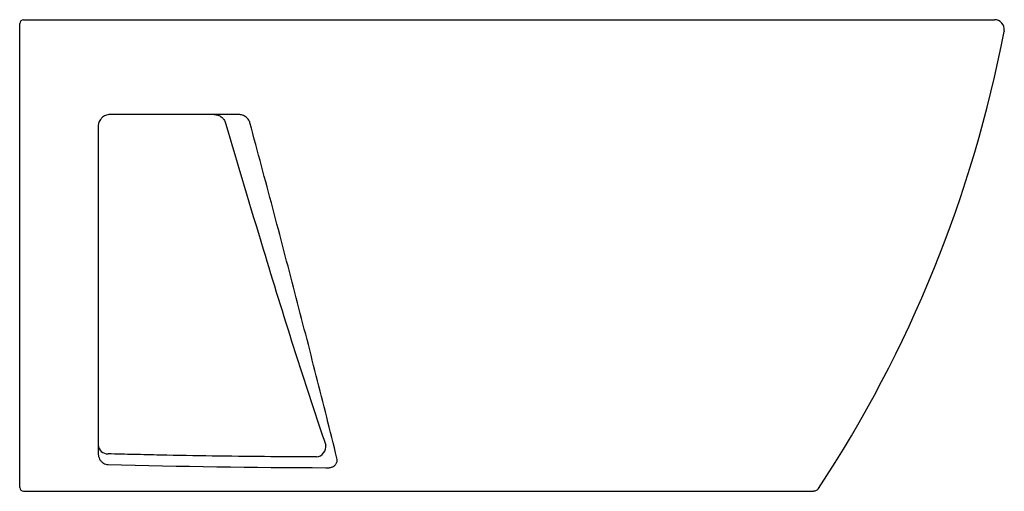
# Model space of a CAD drawing. Header units: millimetres. Extents: x 4583.296 to 4583.797, y 2497.6 to 2497.84.
import ezdxf

# ---------------------------------------------------------------- set-up
doc = ezdxf.new("R2010")
doc.units = ezdxf.units.MM
doc.layers.add('SANINDUSA', color=3, linetype='Continuous')

msp = doc.modelspace()

# ---------------------------------------------------------------- linework, layer by layer
at = {"layer": 'SANINDUSA'}
for p, q in [((4583.29801, 2497.84026), (4583.79239, 2497.84026)), ((4583.29601, 2497.83509), (4583.29601, 2497.83826)), ((4583.29601, 2497.60302), (4583.29601, 2497.83509)), ((4583.79735, 2497.83466), (4583.7973, 2497.83432)), ((4583.29601, 2497.60226), (4583.29601, 2497.60302)), ((4583.29801, 2497.60026), (4583.70023, 2497.60026))]:
    msp.add_line(p, q, dxfattribs=at)
for centre, radius, start, end in [((4583.29801, 2497.83826), 0.002, 90, 180), ((4583.79239, 2497.83526), 0.005, 353.1782, 89.9742), ((4583.1664, 2497.95506), 0.64235, 326.61582, 349.1653), ((4583.34079, 2497.62409), 0.00478, 182.952, 272.6755), ((4583.44653, 2497.62306), 0.00538, 277.2071, 7.5949), ((4583.29801, 2497.60226), 0.002, 180, 270)]:
    msp.add_arc(centre, radius, start, end, dxfattribs=at)
for points, knots in [([(4583.34201, 2497.79201), (4583.34161, 2497.79201), (4583.34122, 2497.79197), (4583.34046, 2497.79182), (4583.34009, 2497.79171), (4583.33939, 2497.79142), (4583.33905, 2497.79124), (4583.3384, 2497.79082), (4583.3381, 2497.79058), (4583.33769, 2497.79018), (4583.33756, 2497.79004), (4583.33731, 2497.78974), (4583.33719, 2497.78958), (4583.33685, 2497.7891), (4583.33666, 2497.78876), (4583.33642, 2497.78821), (4583.33635, 2497.78802), (4583.33623, 2497.78763), (4583.33618, 2497.78744), (4583.33605, 2497.78684), (4583.33601, 2497.78643), (4583.33601, 2497.78601)], [0, 0, 0, 0, 0.125, 0.125, 0.25, 0.25, 0.375, 0.375, 0.5, 0.5, 0.5625, 0.5625, 0.625, 0.625, 0.75, 0.75, 0.8125, 0.8125, 0.875, 0.875, 1, 1, 1, 1]), ([(4583.39505, 2497.79201), (4583.39538, 2497.79201), (4583.3957, 2497.79198), (4583.39634, 2497.79188), (4583.39665, 2497.7918), (4583.39727, 2497.79159), (4583.39756, 2497.79147), (4583.39813, 2497.79117), (4583.39841, 2497.79099), (4583.39892, 2497.7906), (4583.39916, 2497.79038), (4583.39961, 2497.78992), (4583.39981, 2497.78966), (4583.40036, 2497.78886), (4583.40063, 2497.78827), (4583.40081, 2497.78764)], [0, 0, 0, 0, 0.125, 0.125, 0.25, 0.25, 0.375, 0.375, 0.5, 0.5, 0.625, 0.625, 0.75, 0.75, 1, 1, 1, 1]), ([(4583.41328, 2497.78772), (4583.4132, 2497.78806), (4583.41308, 2497.78838), (4583.41278, 2497.789), (4583.41259, 2497.78931), (4583.41217, 2497.78987), (4583.41193, 2497.79012), (4583.41142, 2497.79058), (4583.41114, 2497.79079), (4583.41056, 2497.79116), (4583.41026, 2497.79131), (4583.40964, 2497.79157), (4583.40932, 2497.79168), (4583.40869, 2497.79185), (4583.40837, 2497.79191), (4583.40773, 2497.79199), (4583.40741, 2497.79201), (4583.40709, 2497.79201)], [0, 0, 0, 0, 0.125, 0.125, 0.25, 0.25, 0.375, 0.375, 0.5, 0.5, 0.625, 0.625, 0.75, 0.75, 0.875, 0.875, 1, 1, 1, 1]), ([(4583.45752, 2497.61717), (4583.4541, 2497.63106), (4583.4506, 2497.64502), (4583.44347, 2497.6731), (4583.43983, 2497.68723), (4583.43244, 2497.71565), (4583.42869, 2497.72994), (4583.42107, 2497.7587), (4583.4172, 2497.77317), (4583.41328, 2497.78772)], [0, 0, 0, 0, 0.25, 0.25, 0.5, 0.5, 0.75, 0.75, 1, 1, 1, 1]), ([(4583.41998, 2497.72356), (4583.42506, 2497.70686), (4583.43021, 2497.69018), (4583.43813, 2497.66522), (4583.44081, 2497.65691), (4583.44626, 2497.64032), (4583.44902, 2497.63203), (4583.45186, 2497.62377)], [0, 0, 0, 0, 0.5, 0.5, 0.75, 0.75, 1, 1, 1, 1]), ([(4583.33601, 2497.61939), (4583.33601, 2497.61915), (4583.33603, 2497.61891), (4583.33609, 2497.61844), (4583.33613, 2497.61821), (4583.33631, 2497.61752), (4583.33649, 2497.61707), (4583.33683, 2497.61645), (4583.33696, 2497.61625), (4583.33724, 2497.61586), (4583.3374, 2497.61567), (4583.33789, 2497.61516), (4583.33826, 2497.61486), (4583.33867, 2497.61461)], [0, 0, 0, 0, 0.125, 0.125, 0.25, 0.25, 0.5, 0.5, 0.625, 0.625, 0.75, 0.75, 1, 1, 1, 1]), ([(4583.33867, 2497.61461), (4583.33902, 2497.61439), (4583.33941, 2497.61422), (4583.34019, 2497.61397), (4583.3406, 2497.6139), (4583.34101, 2497.61388)], [0, 0, 0, 0, 0.5, 0.5, 1, 1, 1, 1]), ([(4583.44721, 2497.61773), (4583.42949, 2497.61778), (4583.41178, 2497.61794), (4583.38523, 2497.61835), (4583.37639, 2497.61851), (4583.36533, 2497.61874), (4583.36312, 2497.61879), (4583.3587, 2497.61889), (4583.35649, 2497.61894), (4583.34985, 2497.6191), (4583.34543, 2497.6192), (4583.34101, 2497.61931)], [0, 0, 0, 0, 0.5, 0.5, 0.75, 0.75, 0.8125, 0.8125, 0.875, 0.875, 1, 1, 1, 1]), ([(4583.45514, 2497.61263), (4583.45536, 2497.61272), (4583.45557, 2497.61282), (4583.45597, 2497.61306), (4583.45617, 2497.61319), (4583.45653, 2497.61348), (4583.45669, 2497.61364), (4583.45699, 2497.61399), (4583.45713, 2497.61418), (4583.45736, 2497.61459), (4583.45745, 2497.6148), (4583.45759, 2497.61525), (4583.45764, 2497.61548), (4583.45771, 2497.61621), (4583.45766, 2497.61669), (4583.45752, 2497.61717)], [0, 0, 0, 0, 0.125, 0.125, 0.25, 0.25, 0.375, 0.375, 0.5, 0.5, 0.625, 0.625, 0.75, 0.75, 1, 1, 1, 1]), ([(4583.45182, 2497.61228), (4583.45239, 2497.6122), (4583.45296, 2497.61219), (4583.4538, 2497.61228), (4583.45408, 2497.61232), (4583.45462, 2497.61245), (4583.45488, 2497.61253), (4583.45514, 2497.61263)], [0, 0, 0, 0, 0.5, 0.5, 0.75, 0.75, 1, 1, 1, 1]), ([(4583.70273, 2497.60161), (4583.70259, 2497.6014), (4583.70243, 2497.60121), (4583.70207, 2497.60088), (4583.70187, 2497.60074), (4583.70143, 2497.60051), (4583.7012, 2497.60041), (4583.70072, 2497.60029), (4583.70048, 2497.60026), (4583.70023, 2497.60026)], [0, 0, 0, 0, 0.25, 0.25, 0.5, 0.5, 0.75, 0.75, 1, 1, 1, 1])]:
    msp.add_open_spline(points, degree=3, knots=knots, dxfattribs=at)
for points in [[(4583.35665, 2497.79201), (4583.35176, 2497.79201), (4583.34688, 2497.79201), (4583.34201, 2497.79201)], [(4583.40709, 2497.79201), (4583.39019, 2497.79201), (4583.37338, 2497.79201), (4583.35665, 2497.79201)], [(4583.33601, 2497.78601), (4583.33601, 2497.76333), (4583.33601, 2497.74074), (4583.33601, 2497.71825)], [(4583.40081, 2497.78764), (4583.40712, 2497.76626), (4583.41349, 2497.74489), (4583.41998, 2497.72356)], [(4583.33601, 2497.71825), (4583.33601, 2497.70557), (4583.33601, 2497.69293), (4583.33601, 2497.68032)], [(4583.33601, 2497.68032), (4583.33601, 2497.65989), (4583.33601, 2497.63958), (4583.33601, 2497.61939)], [(4583.34101, 2497.61388), (4583.37791, 2497.61293), (4583.41485, 2497.61241), (4583.45182, 2497.61228)]]:
    msp.add_open_spline(points, degree=3, dxfattribs=at)

doc.saveas('drawing.dxf')
